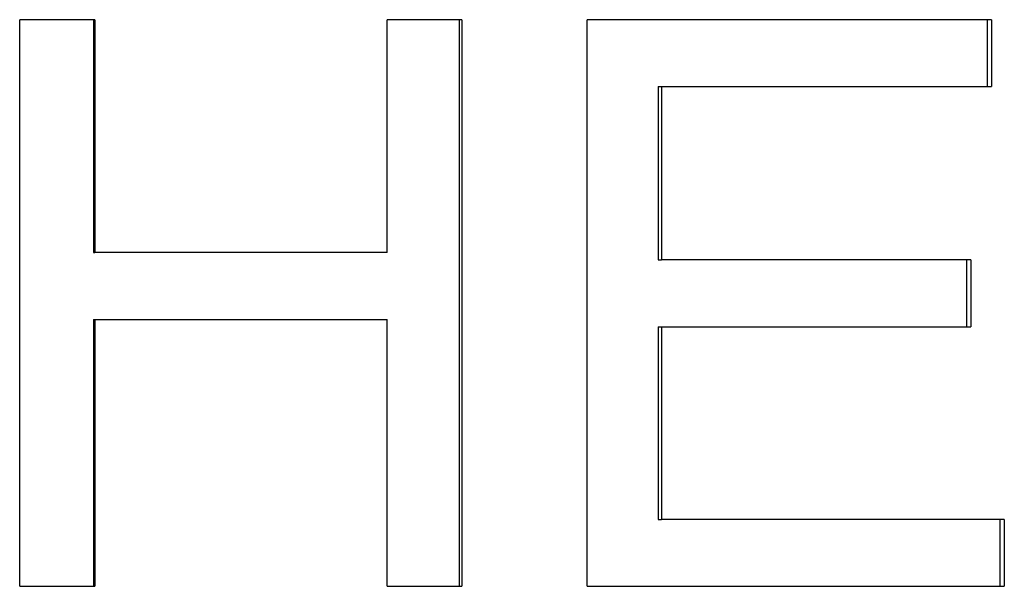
# Paper-space layout 'Layout1' of a CAD drawing. Extents: x -9.62 to 0.26, y -1.65 to 4.35.
# Tile 8 of 11: x -5.13 to -4.71, y 0.49 to 0.73. Entities that reach past the tile are written whole.
import ezdxf

# ---------------------------------------------------------------- set-up
doc = ezdxf.new("R2010")
doc.units = 0
doc.header["$MEASUREMENT"] = 0
doc.layers.get('0').update_dxf_attribs({"linetype": 'CONTINUOUS'})

psp = doc.layouts.get("Layout1")

# ---------------------------------------------------------------- linework, layer by layer
for p, q in [((-5.09797, 0.73373), (-5.12976, 0.73373)), ((-5.12976, 0.49373), (-5.12976, 0.73373)), ((-5.09797, 0.73373), (-5.09797, 0.63513)), ((-4.94232, 0.73373), (-4.97397, 0.73373)), ((-4.97397, 0.63513), (-4.97397, 0.73373)), ((-4.94232, 0.73373), (-4.94232, 0.49373)), ((-4.71767, 0.73373), (-4.88912, 0.73373)), ((-4.88912, 0.49373), (-4.88912, 0.73373)), ((-4.71767, 0.73373), (-4.71767, 0.70537)), ((-4.85901, 0.70537), (-4.85759, 0.70537)), ((-4.85759, 0.70537), (-4.85759, 0.63202)), ((-4.85759, 0.70537), (-4.71767, 0.70537)), ((-5.09853, 0.63513), (-5.09797, 0.63513)), ((-4.97397, 0.63513), (-5.09797, 0.63513)), ((-4.85901, 0.63202), (-4.85759, 0.63202)), ((-4.72646, 0.63202), (-4.85759, 0.63202)), ((-4.72646, 0.63202), (-4.72646, 0.60367)), ((-5.09853, 0.60678), (-5.09797, 0.60678)), ((-5.09797, 0.60678), (-5.09797, 0.49373)), ((-5.09797, 0.60678), (-4.97397, 0.60678)), ((-4.97397, 0.49373), (-4.97397, 0.60678)), ((-4.85901, 0.60367), (-4.85759, 0.60367)), ((-4.85759, 0.60367), (-4.85759, 0.52208)), ((-4.85759, 0.60367), (-4.72646, 0.60367)), ((-4.85901, 0.52208), (-4.85759, 0.52208)), ((-4.71228, 0.52208), (-4.85759, 0.52208)), ((-4.71228, 0.52208), (-4.71228, 0.49373)), ((-5.12976, 0.49373), (-5.09797, 0.49373)), ((-4.97397, 0.49373), (-4.94232, 0.49373)), ((-4.88912, 0.49373), (-4.71228, 0.49373))]:
    psp.add_line(p, q)
for points in [[(-5.09853, 0.73373), (-5.09853, 0.70086), (-5.09853, 0.668), (-5.09853, 0.63513)], [(-4.94344, 0.73373), (-4.94344, 0.65373), (-4.94344, 0.57373), (-4.94344, 0.49373)], [(-4.85901, 0.70537), (-4.85901, 0.68092), (-4.85901, 0.65647), (-4.85901, 0.63202)], [(-5.09853, 0.60678), (-5.09853, 0.56909), (-5.09853, 0.53141), (-5.09853, 0.49373)], [(-4.85901, 0.60367), (-4.85901, 0.57647), (-4.85901, 0.54928), (-4.85901, 0.52208)]]:
    psp.add_open_spline(points, degree=3)
for points, knots in [([(-4.7196, 0.73373), (-4.7196, 0.73294), (-4.7196, 0.73215), (-4.7196, 0.73136), (-4.7196, 0.73058), (-4.7196, 0.72979), (-4.7196, 0.729), (-4.7196, 0.72782), (-4.7196, 0.72664), (-4.7196, 0.72546), (-4.7196, 0.72506), (-4.7196, 0.72467), (-4.7196, 0.72428), (-4.7196, 0.72349), (-4.7196, 0.7227), (-4.7196, 0.72191), (-4.7196, 0.72073), (-4.7196, 0.71955), (-4.7196, 0.71837), (-4.7196, 0.71798), (-4.7196, 0.71758), (-4.7196, 0.71719), (-4.7196, 0.7164), (-4.7196, 0.71561), (-4.7196, 0.71482), (-4.7196, 0.71443), (-4.7196, 0.71404), (-4.7196, 0.71364), (-4.7196, 0.71089), (-4.7196, 0.70813), (-4.7196, 0.70537)], [0, 0, 0, 0, 0.00600152, 0.00600152, 0.00600152, 0.01200305, 0.01200305, 0.01200305, 0.02100534, 0.02100534, 0.02100534, 0.0240061, 0.0240061, 0.0240061, 0.03000762, 0.03000762, 0.03000762, 0.03900991, 0.03900991, 0.03900991, 0.04201067, 0.04201067, 0.04201067, 0.0480122, 0.0480122, 0.0480122, 0.05101296, 0.05101296, 0.05101296, 0.07201829, 0.07201829, 0.07201829, 0.07201829]), ([(-4.72836, 0.63202), (-4.72836, 0.63044), (-4.72836, 0.62887), (-4.72836, 0.62729), (-4.72836, 0.6269), (-4.72836, 0.62651), (-4.72836, 0.62611), (-4.72836, 0.62533), (-4.72836, 0.62454), (-4.72836, 0.62375), (-4.72836, 0.62336), (-4.72836, 0.62296), (-4.72836, 0.62257), (-4.72836, 0.62139), (-4.72836, 0.62021), (-4.72836, 0.61902), (-4.72836, 0.61824), (-4.72836, 0.61745), (-4.72836, 0.61666), (-4.72836, 0.61627), (-4.72836, 0.61587), (-4.72836, 0.61548), (-4.72836, 0.61154), (-4.72836, 0.6076), (-4.72836, 0.60367)], [0, 0, 0, 0, 0.01200305, 0.01200305, 0.01200305, 0.01500381, 0.01500381, 0.01500381, 0.02100534, 0.02100534, 0.02100534, 0.0240061, 0.0240061, 0.0240061, 0.03300838, 0.03300838, 0.03300838, 0.03900991, 0.03900991, 0.03900991, 0.04201067, 0.04201067, 0.04201067, 0.07201829, 0.07201829, 0.07201829, 0.07201829]), ([(-4.71423, 0.52208), (-4.71423, 0.52129), (-4.71423, 0.52051), (-4.71423, 0.51972), (-4.71423, 0.51854), (-4.71423, 0.51736), (-4.71423, 0.51617), (-4.71423, 0.51539), (-4.71423, 0.5146), (-4.71423, 0.51381), (-4.71423, 0.51342), (-4.71423, 0.51302), (-4.71423, 0.51263), (-4.71423, 0.51184), (-4.71423, 0.51105), (-4.71423, 0.51027), (-4.71423, 0.50987), (-4.71423, 0.50948), (-4.71423, 0.50909), (-4.71423, 0.5083), (-4.71423, 0.50751), (-4.71423, 0.50672), (-4.71423, 0.50633), (-4.71423, 0.50594), (-4.71423, 0.50554), (-4.71423, 0.50436), (-4.71423, 0.50318), (-4.71423, 0.502), (-4.71423, 0.50082), (-4.71423, 0.49963), (-4.71423, 0.49845), (-4.71423, 0.49688), (-4.71423, 0.4953), (-4.71423, 0.49373)], [0, 0, 0, 0, 0.00600152, 0.00600152, 0.00600152, 0.01500381, 0.01500381, 0.01500381, 0.02100534, 0.02100534, 0.02100534, 0.0240061, 0.0240061, 0.0240061, 0.03000762, 0.03000762, 0.03000762, 0.03300838, 0.03300838, 0.03300838, 0.03900991, 0.03900991, 0.03900991, 0.04201067, 0.04201067, 0.04201067, 0.05101296, 0.05101296, 0.05101296, 0.06001524, 0.06001524, 0.06001524, 0.07201829, 0.07201829, 0.07201829, 0.07201829])]:
    psp.add_open_spline(points, degree=3, knots=knots)

doc.saveas('drawing.dxf')
